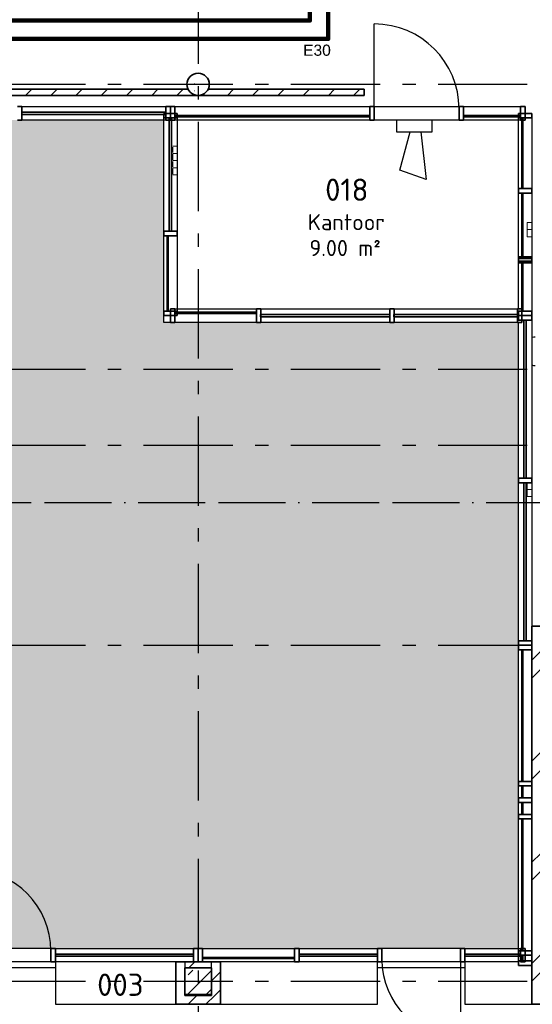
# Model space of a CAD drawing. Header units: millimetres. Extents: x -285236 to 84130, y -470 to 79511.
# Tile 77 of 192: x -7372 to -1626, y 28483 to 39506. Entities that reach past the tile are written whole.
import ezdxf
from ezdxf.enums import TextEntityAlignment as Align

# ---------------------------------------------------------------- set-up
doc = ezdxf.new("R2010")
doc.units = ezdxf.units.MM
doc.linetypes.add('NLRS_stramien', pattern=[1650, 1000, -250, 150, -250])
doc.linetypes.add('SW_doorsnedelijn', pattern=[1950, 750, -150, 0, -150, 750, -150])
doc.layers.add('EL6511--', color=3, linetype='Continuous')
doc.layers.add('XREF', color=254, linetype='Continuous')
doc.styles.add('ISOCPEUR_1', font='isocpeur.ttf', dxfattribs={"height": 250})
doc.styles.add('ISOCPEUR_3', font='isocpeur.ttf', dxfattribs={"height": 180})
doc.styles.add('STABICAD-018', font='ISOCP.SHX', dxfattribs={"height": 180})
doc.styles.get("Standard").update_dxf_attribs({"font": 'arial.ttf'})
pattern_1 = [(45, (-29374, 17038.6), (-565.685, 565.685), []), (45, (-29174, 17038.6), (-565.685, 565.685), [])]
pattern_2 = [(45, (-29773.96, 17038.63), (-141.4214, 141.4214), [])]
pattern_3 = [(360, (-29773.96, 17038.63), (3e-13, 300), [])]

# ---------------------------------------------------------------- blocks, each defined once
blk = doc.blocks.new('VB654ASG')
at = {"color": 0, "linetype": 'Continuous'}
blk.add_lwpolyline([(-0.74, 2.33), (-1.33, 7.67), (1.62, 6.6), (0.44, 2.33)], dxfattribs=at)
blk.add_lwpolyline([(2, 1), (2, 2.33), (-2, 2.33), (-2, 1)], close=True, dxfattribs=at)
at = {"color": 0, "linetype": 'Continuous', "style": 'STABICAD-018'}
for tag, p in [('CODING1', (4.74, 13.37)), ('CODING2', (5.02, 10.91)), ('ARTICLECODE', (6.53, 8.71)), ('FIREPROTECTION_PANEL', (6.53, 6.4)), ('FIREPROTECTION_ZONE', (6.01, 4.06)), ('FIREPROTECTION_HARDWARENUMBER', (13.57, -0.71))]:
    blk.add_attdef(tag, text='', height=1.8, dxfattribs=at).set_placement(p, align=Align.MIDDLE)

msp = doc.modelspace()

# ---------------------------------------------------------------- hatches: boundary and pattern name
at = {"layer": 'XREF', "lineweight": 9}
h = msp.add_hatch(dxfattribs=at)
h.set_pattern_fill('FP_72', color=256, style=0, pattern_type=2)
h.set_pattern_definition([(45, (-29773.96, 17038.6), (-407.294, 407.294), []), (50, (-29773.96, 17038.6), (753.123, -65.89), [78.75, -866.25]), (355, (-29774, 17038.6), (-145.689, 789.802), [63, -693]), (100.451, (-29711.2, 17033.14), (607.44, 723.908), [66.927, -736.199]), (46.184, (-29774, 17248.6), (1120.602, -173.798), [118.125, -1299.375]), (96.636, (-29680.6, 17234.1), (981.39, 1022.83), [100.39, -1104.3]), (351.184, (-29774, 17248.6), (981.4, 1022.82), [94.5, -1039.5]), (21, (-29668.96, 17196.1), (626.753, -422.75), [78.75, -866.25]), (326, (-29669, 17196.1), (255.481, 761.408), [63, -693]), (71.451, (-29616.7, 17160.9), (882.237, 338.651), [66.927, -736.199]), (37.5, (-29773.96, 17038.63), (12.7678, 349.5385), [3.353, -681.247, 3.353, -1395.772]), (37.5, (-29773.96, 17038.63), (12.7678, 349.5385), [-687.953, -700.147, 3.353, -692.272]), (7.5, (-29773.96, 17038.63), (276.223, 414.1323), [3.353, -397.747, 3.353, -665.497, -265.125]), (7.5, (-29773.96, 17038.63), (276.223, 414.1323), [-1069.95, 3.353, -261.772]), (327.5, (-30008.1, 17038.63), (560.5136, -23.6826), [3.353, -259.147, 3.353, -1902.397]), (327.5, (-30008.1, 17038.63), (560.5136, -23.6826), [-265.853, -815.647, 3.353, -1083.397]), (317.5, (-30113.1, 17038.63), (612.3455, 105.11), [3.353, -337.897, 3.353, -540.547, -771.75]), (317.5, (-30113.1, 17038.63), (612.3455, 105.11), [-885.15, 3.353, -768.397])])
h.paths.add_polyline_path([(-5372.1304, 38657.6047), (-5333.5032, 38663.7226), (-5298.6572, 38681.4776), (-5271.0032, 38709.1315), (-5253.2483, 38743.9776), (-5247.1304, 38782.6047), (-5253.2483, 38821.2318), (-5271.0032, 38856.0778), (-5298.6572, 38883.7318), (-5333.5032, 38901.4867), (-5372.1304, 38907.6047), (-5410.7575, 38901.4867), (-5445.6035, 38883.7318), (-5473.2575, 38856.0778), (-5491.0124, 38821.2318), (-5497.1304, 38782.6047), (-5491.0124, 38743.9776), (-5473.2575, 38709.1315), (-5445.6035, 38681.4776), (-5410.7575, 38663.7226)])
h = msp.add_hatch(dxfattribs=at)
h.set_pattern_fill('FP_43', color=256, style=0, pattern_type=2)
h.set_pattern_definition(pattern_2)
h.paths.add_polyline_path([(-5372.1304, 38657.6047), (-3512.1304, 38657.6047), (-3512.1304, 38727.6047), (-5261.5907, 38727.6047), (-5271.0032, 38709.1315), (-5298.6572, 38681.4776), (-5333.5032, 38663.7226)])
h.paths.add_polyline_path([(-8471.6646, 38657.6047), (-5372.1304, 38657.6047), (-5410.7575, 38663.7226), (-5445.6035, 38681.4776), (-5473.2575, 38709.1315), (-5482.67, 38727.6047), (-9261.5907, 38727.6047), (-9271.0032, 38709.1315), (-9298.6572, 38681.4776), (-9333.5032, 38663.7226), (-9372.1304, 38657.6047), (-9247.1304, 38657.6047)])
h.paths.add_polyline_path([(-11811.5623, 38657.6047), (-9372.1304, 38657.6047), (-9410.7575, 38663.7226), (-9445.6035, 38681.4776), (-9473.2575, 38709.1315), (-9482.67, 38727.6047), (-13177.1304, 38727.6047), (-13177.1304, 38657.6047)])
h = msp.add_hatch(dxfattribs=at)
h.set_pattern_fill('FP_220', color=256, style=0, pattern_type=2)
h.set_pattern_definition([(37.5, (-29773.96, 17038.63), (4.86394, 133.15754), [3.353, -257.447, 3.353, -264.647, -265]), (37.5, (-29773.96, 17038.63), (4.86394, 133.15754), [-528.8, 3.353, -261.647]), (7.5, (-29773.96, 17038.63), (105.2278, 157.7647), [3.353, -149.447, 3.353, -251.447, -101]), (7.5, (-29773.96, 17038.63), (105.2278, 157.7647), [-407.6, 3.353, -97.647]), (327.5, (-29863.16, 17038.63), (213.52897, -9.02195), [3.353, -96.647, 3.353, -308.647, -414]), (327.5, (-29863.16, 17038.63), (213.52897, -9.02195), [-412, 3.353, -410.647]), (317.5, (-29903.16, 17038.63), (233.2745, 40.042), [3.353, -126.647, 3.353, -203.847, -294]), (317.5, (-29903.16, 17038.63), (233.2745, 40.042), [-337.2, 3.353, -290.647])])
h.paths.add_polyline_path([(-13572.1304, 29107.6047), (-1782.1304, 29107.6047), (-1782.1304, 36117.6047), (-5757.1304, 36117.6047), (-5757.1304, 38382.6047), (-13572.1304, 38382.6047), (-13572.1304, 29414.4228)])
h = msp.add_hatch(dxfattribs=at)
h.set_pattern_fill('FP_218', color=256, angle=90, style=0, pattern_type=2)
h.set_pattern_definition([(360, (-29773.96, 17038.63), (3e-13, 300), [])])
h.paths.add_polyline_path([(-1732.1804, 37614.4229), (-1732.1804, 38407.6047), (-1744.6804, 38407.6047), (-1744.6804, 37614.4229)])
h = msp.add_hatch(dxfattribs=at)
h.set_pattern_fill('FP_217', color=256, angle=90, style=0, pattern_type=2)
h.set_pattern_definition([(360, (-29773.96, 17038.63), (3e-13, 300), [])])
h.paths.add_polyline_path([(-1732.1804, 36852.6047), (-1732.1804, 37564.4229), (-1744.6804, 37564.4229), (-1744.6804, 36852.6047)])
h = msp.add_hatch(dxfattribs=at)
h.set_pattern_fill('FP_212', color=256, angle=90, style=0, pattern_type=2)
h.set_pattern_definition([(360, (-29773.96, 17038.63), (3e-13, 300), [])])
h.paths.add_polyline_path([(-5707.1804, 36242.6047), (-5707.1804, 37087.6047), (-5719.6804, 37087.6047), (-5719.6804, 36242.6047)])
h = msp.add_hatch(dxfattribs=at)
h.set_pattern_fill('FP_216', color=256, angle=90, style=0, pattern_type=2)
h.set_pattern_definition([(360, (-29773.96, 17038.63), (3e-13, 300), [])])
h.paths.add_polyline_path([(-1742.1304, 36242.6047), (-1732.1804, 36242.6047), (-1732.1804, 36782.6047), (-1744.6804, 36782.6047), (-1744.6804, 36267.6047), (-1742.1304, 36267.6047)])
h = msp.add_hatch(dxfattribs=at)
h.set_pattern_fill('FP_6', color=256, angle=45, style=0, pattern_type=2)
h.set_pattern_definition(pattern_1)
h.paths.add_polyline_path([(-1565.1304, 28582.6047), (-1532.1304, 28582.6047), (-1532.1304, 32717.6047), (-1632.1304, 32717.6047), (-1632.1304, 28582.6047)])
h = msp.add_hatch(dxfattribs=at)
h.set_pattern_fill('FP_215', color=256, angle=90, style=0, pattern_type=2)
h.set_pattern_definition(pattern_3)
h.paths.add_polyline_path([(-1744.6804, 30977.6047), (-1732.1804, 30977.6047), (-1732.1804, 32452.6047), (-1744.6804, 32452.6047), (-1744.6804, 32333.1042)])
h = msp.add_hatch(dxfattribs=at)
h.set_pattern_fill('FP_214', color=256, angle=90, style=0, pattern_type=2)
h.set_pattern_definition(pattern_3)
h.paths.add_polyline_path([(-1732.1804, 30792.6047), (-1732.1804, 30927.6047), (-1744.6804, 30927.6047), (-1744.6804, 30792.6047)])
h = msp.add_hatch(dxfattribs=at)
h.set_pattern_fill('FP_213', color=256, angle=90, style=0, pattern_type=2)
h.set_pattern_definition([(360, (-29773.96, 17038.63), (3e-13, 300), [])])
h.paths.add_polyline_path([(-1744.6804, 29082.6047), (-1732.1804, 29082.6047), (-1732.1804, 30557.6047), (-1744.6804, 30557.6047), (-1744.6804, 30387.3166)])
h = msp.add_hatch(dxfattribs=at)
h.set_pattern_fill('FP_43', color=256, style=0, pattern_type=2)
h.set_pattern_definition(pattern_2)
h.paths.add_polyline_path([(-5522.1304, 28892.6047), (-5222.1304, 28892.6047), (-5222.1304, 28957.6047), (-5522.1304, 28957.6047)])
h = msp.add_hatch(dxfattribs=at)
h.set_pattern_fill('FP_42', color=256, style=0, pattern_type=2)
h.set_pattern_definition([(45, (-29773.96, 17038.63), (-212.132, 212.132), []), (45, (-29561.83, 17038.63), (-212.132, 212.132), [75, -75])])
h.paths.add_polyline_path([(-5522.1304, 28592.6047), (-5222.1304, 28592.6047), (-5222.1304, 28892.6047), (-5522.1304, 28892.6047), (-5522.1304, 28673.5454)])
h = msp.add_hatch(dxfattribs=at)
h.set_pattern_fill('FP_6', color=256, angle=45, style=0, pattern_type=2)
h.set_pattern_definition(pattern_1)
h.paths.add_polyline_path([(-5222.1304, 28582.8575), (-5122.1304, 28582.8575), (-5122.1304, 28957.6047), (-5222.1304, 28957.6047), (-5222.1304, 28712.9981)])
h = msp.add_hatch(dxfattribs=at)
h.set_pattern_fill('FP_6', color=256, angle=45, style=0, pattern_type=2)
h.set_pattern_definition([(45, (-29374, 17038.6), (-565.685, 565.685), []), (45, (-29174, 17038.6), (-565.685, 565.685), [])])
h.paths.add_polyline_path([(-5222.1304, 28482.8575), (-5122.1304, 28482.8575), (-5122.1304, 28582.8575), (-5522.1304, 28582.8575), (-5522.1304, 28482.8575)])
h = msp.add_hatch(dxfattribs=at)
h.set_pattern_fill('FP_8', color=256, angle=45, style=0, pattern_type=2)
h.set_pattern_definition(pattern_1)
h.paths.add_polyline_path([(6777.8696, 28482.6047), (6777.8696, 28582.6047), (-1632.1304, 28582.6047), (-1632.1304, 28482.6047), (4887.926, 28482.6047)])

# ---------------------------------------------------------------- linework, layer by layer
at = {"layer": 'EL6511--', "linetype": 'Continuous', "lineweight": 100}
for points in [[(164.4527, 59082.6047), (-88.4686, 58456.0501), (-88.4686, 49877.2144), (-4118.0153, 49877.2144), (-4118.0153, 39495.4662), (-16296.743, 39495.4662), (-16296.743, 20675.4285), (-16572.1304, 20675.4285)], [(24669.8696, 55623.864), (18544.1154, 55623.864), (18544.1154, 50353.0313), (6297.3596, 50353.0313), (5601.16, 49695.1869), (-3912.7375, 49695.1869), (-3912.7375, 39290.622), (-16151.1579, 39290.622), (-16151.1579, 20422.266), (-16572.1304, 20422.266)]]:
    msp.add_lwpolyline(points, dxfattribs=at)
at = {"layer": 'XREF', "linetype": 'NLRS_stramien'}
for p, q in [((-5372.1304, 77962.7572), (-5372.1304, 8370.0218)), ((-47232.6128, 38782.6047), (64223.889, 38782.6047)), ((-47232.6128, 35592.6047), (64223.889, 35592.6047)), ((-47232.6128, 34742.6047), (64223.889, 34742.6047)), ((-47232.6128, 32502.6047), (64223.889, 32502.6047)), ((-47232.6128, 28742.6047), (64223.889, 28742.6047))]:
    msp.add_line(p, q, dxfattribs=at)
at = {"layer": 'XREF'}
for p, q in [((-3397.1304, 38532.6047), (-3397.1304, 39458.4047)), ((-7347.1304, 38532.6047), (-5732.1304, 38532.6047)), ((-5632.1304, 38532.6047), (-3447.1304, 38532.6047)), ((-3397.1304, 38532.6047), (-2447.1304, 38532.6047)), ((-2397.1304, 38532.6047), (-1757.1304, 38532.6047)), ((-5732.1304, 38382.6047), (-7347.1304, 38382.6047)), ((-5757.1304, 37137.6047), (-5757.1304, 38407.6047)), ((-3447.1304, 38382.6047), (-5632.1304, 38382.6047)), ((-5607.1304, 38407.6047), (-5607.1304, 38089.1802)), ((-2447.1304, 38382.6047), (-3397.1304, 38382.6047)), ((-1757.1304, 38382.6047), (-2397.1304, 38382.6047)), ((-1782.1304, 37614.4229), (-1782.1304, 38407.6047)), ((-1632.1304, 38407.6047), (-1632.1304, 37614.4229)), ((-5607.1304, 37769.1802), (-5607.1304, 37137.6047)), ((-1782.1304, 36852.6047), (-1782.1304, 37564.4229)), ((-1632.1304, 37564.4229), (-1632.1304, 37236.0138)), ((-5757.1304, 36242.6047), (-5757.1304, 37087.6047)), ((-5607.1304, 37087.6047), (-5607.1304, 36242.6047)), ((-1632.1304, 37075.9615), (-1632.1304, 36852.6047)), ((-1782.1304, 36267.6047), (-1782.1304, 36782.6047)), ((-1632.1304, 36782.6047), (-1632.1304, 36242.6047)), ((-5757.1304, 36117.6047), (-5757.1304, 36192.6047)), ((-5632.1304, 36267.6047), (-4717.1304, 36267.6047)), ((-4667.1304, 36267.6047), (-3224.5528, 36267.6047)), ((-3174.5528, 36267.6047), (-1792.1304, 36267.6047)), ((-5682.1304, 36117.6047), (-5757.1304, 36117.6047)), ((-4717.1304, 36117.6047), (-5632.1304, 36117.6047)), ((-3224.5528, 36117.6047), (-4667.1304, 36117.6047)), ((-1792.1304, 36117.6047), (-3174.5528, 36117.6047)), ((-1782.1304, 34372.6047), (-1782.1304, 36117.6047)), ((-1632.1304, 36142.6047), (-1632.1304, 34372.6047)), ((-1782.1304, 32552.6047), (-1782.1304, 34322.6047)), ((-1632.1304, 34168.0867), (-1632.1304, 32717.6047)), ((-1782.1304, 30977.6047), (-1782.1304, 32452.6047)), ((-1782.1304, 30792.6047), (-1782.1304, 30927.6047)), ((-1782.1304, 30607.6047), (-1782.1304, 30742.6047)), ((-1782.1304, 29082.6047), (-1782.1304, 30557.6047)), ((-7022.1304, 29107.6047), (-7922.1304, 29107.6047)), ((-6972.1304, 29107.6047), (-5422.1304, 29107.6047)), ((-5322.1304, 29107.6047), (-4290.7018, 29107.6047)), ((-4240.7018, 29107.6047), (-3362.1304, 29107.6047)), ((-2432.1304, 29107.6047), (-3312.1304, 29107.6047)), ((-2382.1304, 29107.6047), (-1757.1304, 29107.6047)), ((-1782.1304, 28967.6047), (-1782.1304, 29020.1047)), ((-6972.1304, 28892.6047), (-7972.1304, 28892.6047)), ((-7022.1304, 28957.6047), (-7922.1304, 28957.6047)), ((-5622.1304, 28957.6047), (-6972.1304, 28957.6047)), ((-6972.1304, 28957.6047), (-6972.1304, 28482.8575)), ((-4290.7018, 28957.6047), (-5122.1304, 28957.6047)), ((-3362.1304, 28957.6047), (-4240.7018, 28957.6047)), ((-3362.1304, 28482.8575), (-3362.1304, 28957.6047)), ((-2382.1304, 28892.6047), (-3362.1304, 28892.6047)), ((-2432.1304, 28957.6047), (-3312.1304, 28957.6047)), ((-2432.1304, 28957.6047), (-2432.1304, 28101.8047)), ((-1782.1304, 28957.6047), (-2382.1304, 28957.6047)), ((-2382.1304, 28957.6047), (-2382.1304, 28482.8575)), ((-6972.1304, 28482.8575), (-5622.1304, 28482.8575)), ((-5122.1304, 28482.8575), (-3362.1304, 28482.8575)), ((-2382.1304, 28482.8575), (-1632.1304, 28482.8575))]:
    msp.add_line(p, q, dxfattribs=at)
at = {"layer": 'XREF', "lineweight": 35}
for p, q in [((-5482.67, 38727.6047), (-9261.5907, 38727.6047)), ((-3512.1304, 38727.6047), (-5261.5907, 38727.6047)), ((-3512.1304, 38657.6047), (-3512.1304, 38727.6047)), ((-13247.1304, 38657.6047), (-3512.1304, 38657.6047)), ((-5732.1304, 38470.1047), (-7347.1304, 38470.1047)), ((-7347.1304, 38470.1047), (-7347.1304, 38445.1047)), ((-7347.1304, 38445.1047), (-5732.1304, 38445.1047)), ((-5732.1304, 38445.1047), (-5732.1304, 38470.1047)), ((-5669.6304, 38407.6047), (-5694.6304, 38407.6047)), ((-5694.6304, 38407.6047), (-5694.6304, 37137.6047)), ((-5669.6304, 37137.6047), (-5669.6304, 38407.6047)), ((-3447.1304, 38432.5547), (-5632.1304, 38432.5547)), ((-5632.1304, 38432.5547), (-5632.1304, 38420.0547)), ((-5632.1304, 38420.0547), (-3447.1304, 38420.0547)), ((-3447.1304, 38420.0547), (-3447.1304, 38432.5547)), ((-1757.1304, 38432.5547), (-2397.1304, 38432.5547)), ((-2397.1304, 38432.5547), (-2397.1304, 38420.0547)), ((-2397.1304, 38420.0547), (-1757.1304, 38420.0547)), ((-1757.1304, 38420.0547), (-1757.1304, 38432.5547)), ((-1732.1804, 38407.6047), (-1744.6804, 38407.6047)), ((-1744.6804, 38407.6047), (-1744.6804, 37614.4229)), ((-1732.1804, 37614.4229), (-1732.1804, 38407.6047)), ((-1744.6804, 37614.4229), (-1732.1804, 37614.4229)), ((-1732.1804, 37564.4229), (-1744.6804, 37564.4229)), ((-1744.6804, 37564.4229), (-1744.6804, 36852.6047)), ((-1732.1804, 36852.6047), (-1732.1804, 37564.4229)), ((-5707.1804, 37087.6047), (-5719.6804, 37087.6047)), ((-5719.6804, 37087.6047), (-5719.6804, 36242.6047)), ((-5707.1804, 36242.6047), (-5707.1804, 37087.6047)), ((-5694.6304, 37137.6047), (-5669.6304, 37137.6047)), ((-1744.6804, 36852.6047), (-1732.1804, 36852.6047)), ((-1732.1804, 36782.6047), (-1744.6804, 36782.6047)), ((-1744.6804, 36782.6047), (-1744.6804, 36242.6047)), ((-1732.1804, 36242.6047), (-1732.1804, 36782.6047)), ((-5607.1304, 36242.6047), (-5757.1304, 36242.6047)), ((-5757.1304, 36242.6047), (-5757.1304, 36192.6047)), ((-5757.1304, 36192.6047), (-5607.1304, 36192.6047)), ((-5719.6804, 36242.6047), (-5707.1804, 36242.6047)), ((-5632.1304, 36267.6047), (-5682.1304, 36267.6047)), ((-5682.1304, 36267.6047), (-5682.1304, 36117.6047)), ((-5632.1304, 36117.6047), (-5632.1304, 36267.6047)), ((-4717.1304, 36230.1547), (-5632.1304, 36230.1547)), ((-5632.1304, 36230.1547), (-5632.1304, 36217.6547)), ((-5632.1304, 36217.6547), (-4717.1304, 36217.6547)), ((-5607.1304, 36192.6047), (-5607.1304, 36242.6047)), ((-4717.1304, 36217.6547), (-4717.1304, 36230.1547)), ((-3224.5528, 36205.1047), (-4672.1304, 36205.1047)), ((-4672.1304, 36205.1047), (-4672.1304, 36180.1047)), ((-4672.1304, 36180.1047), (-3224.5528, 36180.1047)), ((-3224.5528, 36180.1047), (-3224.5528, 36205.1047)), ((-1792.1304, 36205.1047), (-3179.5528, 36205.1047)), ((-3179.5528, 36205.1047), (-3179.5528, 36180.1047)), ((-3179.5528, 36180.1047), (-1792.1304, 36180.1047)), ((-1792.1304, 36180.1047), (-1792.1304, 36205.1047)), ((-1744.6804, 36242.6047), (-1732.1804, 36242.6047)), ((-5682.1304, 36117.6047), (-5632.1304, 36117.6047)), ((-1694.6304, 36142.6047), (-1719.6304, 36142.6047)), ((-1719.6304, 36142.6047), (-1719.6304, 34372.6047)), ((-1694.6304, 34372.6047), (-1694.6304, 36142.6047)), ((-1719.6304, 34372.6047), (-1694.6304, 34372.6047)), ((-1694.6304, 34322.6047), (-1719.6304, 34322.6047)), ((-1719.6304, 34322.6047), (-1719.6304, 32552.6047)), ((-1694.6304, 32552.6047), (-1694.6304, 34322.6047)), ((-1632.1304, 32717.6047), (-1632.1304, 28482.6047)), ((-1202.1304, 32717.6047), (-1632.1304, 32717.6047)), ((-1719.6304, 32552.6047), (-1694.6304, 32552.6047)), ((-1732.1804, 32452.6047), (-1744.6804, 32452.6047)), ((-1744.6804, 32452.6047), (-1744.6804, 30977.6047)), ((-1732.1804, 30977.6047), (-1732.1804, 32452.6047)), ((-1744.6804, 30977.6047), (-1732.1804, 30977.6047)), ((-1732.1804, 30927.6047), (-1744.6804, 30927.6047)), ((-1744.6804, 30927.6047), (-1744.6804, 30792.6047)), ((-1732.1804, 30792.6047), (-1732.1804, 30927.6047)), ((-1744.6804, 30792.6047), (-1732.1804, 30792.6047)), ((-1732.1804, 30742.6047), (-1744.6804, 30742.6047)), ((-1744.6804, 30742.6047), (-1744.6804, 30607.6047)), ((-1732.1804, 30607.6047), (-1732.1804, 30742.6047)), ((-1744.6804, 30607.6047), (-1732.1804, 30607.6047)), ((-1732.1804, 30557.6047), (-1744.6804, 30557.6047)), ((-1744.6804, 30557.6047), (-1744.6804, 29082.6047)), ((-1732.1804, 29082.6047), (-1732.1804, 30557.6047)), ((-5422.1304, 29045.1047), (-6972.1304, 29045.1047)), ((-6972.1304, 29045.1047), (-6972.1304, 29020.1047)), ((-6972.1304, 29020.1047), (-5422.1304, 29020.1047)), ((-5422.1304, 29020.1047), (-5422.1304, 29045.1047)), ((-4290.7018, 29007.5547), (-5322.1304, 29007.5547)), ((-5322.1304, 29007.5547), (-5322.1304, 28995.0547)), ((-5322.1304, 28995.0547), (-4290.7018, 28995.0547)), ((-4290.7018, 28995.0547), (-4290.7018, 29007.5547)), ((-3362.1304, 29045.1047), (-4240.7018, 29045.1047)), ((-4240.7018, 29045.1047), (-4240.7018, 29020.1047)), ((-4240.7018, 29020.1047), (-3362.1304, 29020.1047)), ((-3362.1304, 29020.1047), (-3362.1304, 29045.1047)), ((-1757.1304, 29045.1047), (-2382.1304, 29045.1047)), ((-2382.1304, 29045.1047), (-2382.1304, 29020.1047)), ((-2382.1304, 29020.1047), (-1757.1304, 29020.1047)), ((-1757.1304, 29020.1047), (-1757.1304, 29045.1047)), ((-1744.6804, 29082.6047), (-1732.1804, 29082.6047)), ((-1732.1804, 29032.6047), (-1744.6804, 29032.6047)), ((-1744.6804, 29032.6047), (-1744.6804, 28967.6047)), ((-1732.1804, 28967.6047), (-1732.1804, 29032.6047)), ((-5622.1304, 28957.6047), (-5622.1304, 28482.8575)), ((-5122.1304, 28957.6047), (-5622.1304, 28957.6047)), ((-5522.1304, 28892.6047), (-5522.1304, 28592.6047)), ((-5222.1304, 28892.6047), (-5522.1304, 28892.6047)), ((-5222.1304, 28592.6047), (-5222.1304, 28892.6047)), ((-5122.1304, 28482.8575), (-5122.1304, 28957.6047)), ((-1632.1304, 28967.6047), (-1782.1304, 28967.6047)), ((-1782.1304, 28967.6047), (-1782.1304, 28917.6047)), ((-1782.1304, 28917.6047), (-1632.1304, 28917.6047)), ((-1744.6804, 28967.6047), (-1732.1804, 28967.6047)), ((-1632.1304, 28917.6047), (-1632.1304, 28967.6047)), ((-5522.1304, 28592.6047), (-5222.1304, 28592.6047)), ((-5522.1304, 28582.8575), (-5522.1304, 28592.6047)), ((-5222.1304, 28582.8575), (-5522.1304, 28582.8575)), ((-5222.1304, 28592.6047), (-5222.1304, 28582.8575)), ((-5622.1304, 28482.8575), (-5122.1304, 28482.8575)), ((-1632.1304, 28482.6047), (7657.8696, 28482.6047))]:
    msp.add_line(p, q, dxfattribs=at)
at = {"layer": 'XREF', "lineweight": 35, "extrusion": (0, 0, -1)}
for p, q in [((-7347.1304, 38532.6047), (-7397.1304, 38532.6047)), ((-7347.1304, 38382.6047), (-7347.1304, 38532.6047)), ((-5682.1304, 38532.6047), (-5732.1304, 38532.6047)), ((-5732.1304, 38532.6047), (-5732.1304, 38382.6047)), ((-5682.1304, 38382.6047), (-5682.1304, 38532.6047)), ((-5632.1304, 38532.6047), (-5682.1304, 38532.6047)), ((-5682.1304, 38532.6047), (-5682.1304, 38382.6047)), ((-5632.1304, 38382.6047), (-5632.1304, 38532.6047)), ((-3397.1304, 38532.6047), (-3447.1304, 38532.6047)), ((-3447.1304, 38532.6047), (-3447.1304, 38382.6047)), ((-3397.1304, 38382.6047), (-3397.1304, 38532.6047)), ((-2397.1304, 38532.6047), (-2447.1304, 38532.6047)), ((-2447.1304, 38532.6047), (-2447.1304, 38382.6047)), ((-2397.1304, 38382.6047), (-2397.1304, 38532.6047)), ((-1707.1304, 38532.6047), (-1757.1304, 38532.6047)), ((-1757.1304, 38532.6047), (-1757.1304, 38382.6047)), ((-1707.1304, 38382.6047), (-1707.1304, 38532.6047)), ((-7397.1304, 38382.6047), (-7347.1304, 38382.6047)), ((-5607.1304, 38457.6047), (-5757.1304, 38457.6047)), ((-5757.1304, 38457.6047), (-5757.1304, 38407.6047)), ((-5757.1304, 38407.6047), (-5607.1304, 38407.6047)), ((-5732.1304, 38382.6047), (-5682.1304, 38382.6047)), ((-5682.1304, 38382.6047), (-5632.1304, 38382.6047)), ((-5607.1304, 38407.6047), (-5607.1304, 38457.6047)), ((-3447.1304, 38382.6047), (-3397.1304, 38382.6047)), ((-2447.1304, 38382.6047), (-2397.1304, 38382.6047)), ((-1632.1304, 38457.6047), (-1782.1304, 38457.6047)), ((-1782.1304, 38457.6047), (-1782.1304, 38407.6047)), ((-1782.1304, 38407.6047), (-1632.1304, 38407.6047)), ((-1757.1304, 38382.6047), (-1707.1304, 38382.6047)), ((-1632.1304, 38407.6047), (-1632.1304, 38457.6047)), ((-1632.1304, 37614.4229), (-1782.1304, 37614.4229)), ((-1782.1304, 37614.4229), (-1782.1304, 37564.4229)), ((-1632.1304, 37564.4229), (-1632.1304, 37614.4229)), ((-1782.1304, 37564.4229), (-1632.1304, 37564.4229)), ((-5607.1304, 37137.6047), (-5757.1304, 37137.6047)), ((-5757.1304, 37137.6047), (-5757.1304, 37087.6047)), ((-5757.1304, 37087.6047), (-5607.1304, 37087.6047)), ((-5607.1304, 37087.6047), (-5607.1304, 37137.6047)), ((-1632.1304, 36852.6047), (-1782.1304, 36852.6047)), ((-1782.1304, 36852.6047), (-1782.1304, 36802.6047)), ((-1632.1304, 36832.6047), (-1782.1304, 36832.6047)), ((-1782.1304, 36832.6047), (-1782.1304, 36782.6047)), ((-1632.1304, 36802.6047), (-1632.1304, 36852.6047)), ((-1632.1304, 36782.6047), (-1632.1304, 36832.6047)), ((-1782.1304, 36802.6047), (-1632.1304, 36802.6047)), ((-1782.1304, 36782.6047), (-1632.1304, 36782.6047)), ((-4667.1304, 36267.6047), (-4717.1304, 36267.6047)), ((-4717.1304, 36267.6047), (-4717.1304, 36117.6047)), ((-4667.1304, 36117.6047), (-4667.1304, 36267.6047)), ((-3174.5528, 36267.6047), (-3224.5528, 36267.6047)), ((-3224.5528, 36267.6047), (-3224.5528, 36117.6047)), ((-3174.5528, 36117.6047), (-3174.5528, 36267.6047)), ((-1742.1304, 36267.6047), (-1792.1304, 36267.6047)), ((-1792.1304, 36267.6047), (-1792.1304, 36117.6047)), ((-1632.1304, 36242.6047), (-1782.1304, 36242.6047)), ((-1782.1304, 36242.6047), (-1782.1304, 36192.6047)), ((-1632.1304, 36192.6047), (-1782.1304, 36192.6047)), ((-1782.1304, 36192.6047), (-1782.1304, 36142.6047)), ((-1782.1304, 36192.6047), (-1632.1304, 36192.6047)), ((-1742.1304, 36117.6047), (-1742.1304, 36267.6047)), ((-1632.1304, 36192.6047), (-1632.1304, 36242.6047)), ((-1632.1304, 36142.6047), (-1632.1304, 36192.6047)), ((-4717.1304, 36117.6047), (-4667.1304, 36117.6047)), ((-3224.5528, 36117.6047), (-3174.5528, 36117.6047)), ((-1792.1304, 36117.6047), (-1742.1304, 36117.6047)), ((-1782.1304, 36142.6047), (-1632.1304, 36142.6047)), ((-1632.1304, 34372.6047), (-1782.1304, 34372.6047)), ((-1782.1304, 34372.6047), (-1782.1304, 34322.6047)), ((-1782.1304, 34322.6047), (-1632.1304, 34322.6047)), ((-1632.1304, 34322.6047), (-1632.1304, 34372.6047)), ((-1632.1304, 32552.6047), (-1782.1304, 32552.6047)), ((-1782.1304, 32552.6047), (-1782.1304, 32502.6047)), ((-1632.1304, 32502.6047), (-1632.1304, 32552.6047)), ((-1632.1304, 32502.6047), (-1782.1304, 32502.6047)), ((-1782.1304, 32502.6047), (-1782.1304, 32452.6047)), ((-1782.1304, 32502.6047), (-1632.1304, 32502.6047)), ((-1782.1304, 32452.6047), (-1632.1304, 32452.6047)), ((-1632.1304, 32452.6047), (-1632.1304, 32502.6047)), ((-1632.1304, 30977.6047), (-1782.1304, 30977.6047)), ((-1782.1304, 30977.6047), (-1782.1304, 30927.6047)), ((-1632.1304, 30927.6047), (-1632.1304, 30977.6047)), ((-1782.1304, 30927.6047), (-1632.1304, 30927.6047)), ((-1632.1304, 30792.6047), (-1782.1304, 30792.6047)), ((-1782.1304, 30792.6047), (-1782.1304, 30742.6047)), ((-1632.1304, 30742.6047), (-1632.1304, 30792.6047)), ((-1782.1304, 30742.6047), (-1632.1304, 30742.6047)), ((-1632.1304, 30607.6047), (-1782.1304, 30607.6047)), ((-1782.1304, 30607.6047), (-1782.1304, 30557.6047)), ((-1782.1304, 30557.6047), (-1632.1304, 30557.6047)), ((-1632.1304, 30557.6047), (-1632.1304, 30607.6047)), ((-6972.1304, 29107.6047), (-7022.1304, 29107.6047)), ((-7022.1304, 29107.6047), (-7022.1304, 28957.6047)), ((-6972.1304, 28957.6047), (-6972.1304, 29107.6047)), ((-5372.1304, 29107.6047), (-5422.1304, 29107.6047)), ((-5422.1304, 29107.6047), (-5422.1304, 28957.6047)), ((-5372.1304, 28957.6047), (-5372.1304, 29107.6047)), ((-5322.1304, 29107.6047), (-5372.1304, 29107.6047)), ((-5372.1304, 29107.6047), (-5372.1304, 28957.6047)), ((-5322.1304, 28957.6047), (-5322.1304, 29107.6047)), ((-4240.7018, 29107.6047), (-4290.7018, 29107.6047)), ((-4290.7018, 29107.6047), (-4290.7018, 28957.6047)), ((-4240.7018, 28957.6047), (-4240.7018, 29107.6047)), ((-3312.1304, 29107.6047), (-3362.1304, 29107.6047)), ((-3362.1304, 29107.6047), (-3362.1304, 28957.6047)), ((-3312.1304, 28957.6047), (-3312.1304, 29107.6047)), ((-2382.1304, 29107.6047), (-2432.1304, 29107.6047)), ((-2432.1304, 29107.6047), (-2432.1304, 28957.6047)), ((-2382.1304, 28957.6047), (-2382.1304, 29107.6047)), ((-1707.1304, 29107.6047), (-1757.1304, 29107.6047)), ((-1757.1304, 29107.6047), (-1757.1304, 28957.6047)), ((-1707.1304, 28957.6047), (-1707.1304, 29107.6047)), ((-1632.1304, 29082.6047), (-1782.1304, 29082.6047)), ((-1782.1304, 29082.6047), (-1782.1304, 29032.6047)), ((-1782.1304, 29032.6047), (-1632.1304, 29032.6047)), ((-1632.1304, 29032.6047), (-1632.1304, 29082.6047)), ((-7022.1304, 28957.6047), (-6972.1304, 28957.6047)), ((-5422.1304, 28957.6047), (-5372.1304, 28957.6047)), ((-5372.1304, 28957.6047), (-5322.1304, 28957.6047)), ((-4290.7018, 28957.6047), (-4240.7018, 28957.6047)), ((-3362.1304, 28957.6047), (-3312.1304, 28957.6047)), ((-2432.1304, 28957.6047), (-2382.1304, 28957.6047)), ((-1757.1304, 28957.6047), (-1707.1304, 28957.6047))]:
    msp.add_line(p, q, dxfattribs=at)
at = {"layer": 'XREF', "lineweight": 9}
for p, q in [((-5607.1304, 38089.1802), (-5657.1304, 38089.1802)), ((-5655.1304, 38087.1802), (-5657.1304, 38087.1802)), ((-5657.1304, 38080.2426), (-5657.1304, 38018.1178)), ((-5607.1304, 38049.1802), (-5607.1304, 38089.1802)), ((-5607.1304, 38089.1802), (-5602.1304, 38089.1802)), ((-5607.1304, 38048.8516), (-5607.1304, 38049.1802)), ((-5607.1304, 38009.1802), (-5607.1304, 38048.8553)), ((-5602.1304, 38089.1802), (-5602.1304, 38009.1802)), ((-5657.1304, 38011.1802), (-5655.1304, 38011.1802)), ((-5607.1304, 38009.1802), (-5657.1304, 38009.1802)), ((-5657.1304, 38009.1802), (-5607.1304, 38009.1802)), ((-5655.1304, 38007.1802), (-5657.1304, 38007.1802)), ((-5657.1304, 38000.2426), (-5657.1304, 37938.1178)), ((-5657.1304, 37931.1802), (-5655.1304, 37931.1802)), ((-5607.1304, 37929.1802), (-5657.1304, 37929.1802)), ((-5657.1304, 37929.1802), (-5607.1304, 37929.1802)), ((-5655.1304, 37927.1802), (-5657.1304, 37927.1802)), ((-5607.1304, 37929.1802), (-5607.1304, 38009.1802)), ((-5607.1304, 38009.1802), (-5602.1304, 38009.1802)), ((-5602.1304, 38009.1802), (-5607.1304, 38009.1802)), ((-5607.1304, 37849.1802), (-5607.1304, 37929.1802)), ((-5607.1304, 37929.1802), (-5602.1304, 37929.1802)), ((-5602.1304, 37929.1802), (-5607.1304, 37929.1802)), ((-5602.1304, 38009.1802), (-5602.1304, 37929.1802)), ((-5602.1304, 37929.1802), (-5602.1304, 37849.1802)), ((-5657.1304, 37920.2426), (-5657.1304, 37858.1178)), ((-5657.1304, 37851.1802), (-5655.1304, 37851.1802)), ((-5607.1304, 37849.1802), (-5657.1304, 37849.1802)), ((-5657.1304, 37849.1802), (-5607.1304, 37849.1802)), ((-5655.1304, 37847.1802), (-5657.1304, 37847.1802)), ((-5657.1304, 37840.2426), (-5657.1304, 37778.1178)), ((-5607.1304, 37769.1802), (-5607.1304, 37849.1802)), ((-5607.1304, 37849.1802), (-5602.1304, 37849.1802)), ((-5602.1304, 37849.1802), (-5607.1304, 37849.1802)), ((-5602.1304, 37849.1802), (-5602.1304, 37769.1802)), ((-5657.1304, 37771.1802), (-5655.1304, 37771.1802)), ((-5657.1304, 37769.1802), (-5607.1304, 37769.1802)), ((-5602.1304, 37769.1802), (-5607.1304, 37769.1802)), ((-1632.1304, 37236.0138), (-1682.1304, 37236.0138)), ((-1682.1304, 37236.0138), (-1682.1304, 37156.0138)), ((-1680.1304, 37234.0138), (-1682.1304, 37234.0138)), ((-1682.1304, 37158.0138), (-1680.1304, 37158.0138)), ((-1632.1304, 37156.0138), (-1682.1304, 37156.0138)), ((-1682.1304, 37156.0138), (-1682.1304, 37076.0138)), ((-1682.1304, 37156.0138), (-1632.1304, 37156.0138)), ((-1680.1304, 37154.0138), (-1682.1304, 37154.0138)), ((-1632.1304, 37156.0138), (-1632.1304, 37236.0138)), ((-1632.1304, 37236.0138), (-1627.1304, 37236.0138)), ((-1632.1304, 37076.0138), (-1632.1304, 37156.0138)), ((-1632.1304, 37156.0138), (-1627.1304, 37156.0138)), ((-1627.1304, 37156.0138), (-1632.1304, 37156.0138)), ((-1627.1304, 37236.0138), (-1627.1304, 37156.0138)), ((-1627.1304, 37156.0138), (-1627.1304, 37076.0138)), ((-1682.1304, 37078.0138), (-1680.1304, 37078.0138)), ((-1682.1304, 37076.0138), (-1632.1304, 37076.0138)), ((-1627.1304, 37076.0138), (-1632.1304, 37076.0138)), ((-1682.1304, 34322.6259), (-1682.1304, 34248.0867)), ((-1632.1304, 34328.0867), (-1627.1304, 34328.0867)), ((-1632.1304, 34248.0867), (-1632.1304, 34322.6047)), ((-1627.1304, 34328.0867), (-1627.1304, 34248.0867)), ((-1682.1304, 34250.0867), (-1680.1304, 34250.0867)), ((-1632.1304, 34248.0867), (-1682.1304, 34248.0867)), ((-1682.1304, 34248.0867), (-1682.1304, 34168.0867)), ((-1682.1304, 34248.0867), (-1632.1304, 34248.0867)), ((-1680.1304, 34246.0867), (-1682.1304, 34246.0867)), ((-1632.1304, 34168.0867), (-1632.1304, 34248.0867)), ((-1632.1304, 34248.0867), (-1627.1304, 34248.0867)), ((-1627.1304, 34248.0867), (-1632.1304, 34248.0867)), ((-1627.1304, 34248.0867), (-1627.1304, 34168.0867)), ((-1682.1304, 34170.0867), (-1680.1304, 34170.0867)), ((-1682.1304, 34168.0867), (-1632.1304, 34168.0867)), ((-1627.1304, 34168.0867), (-1632.1304, 34168.0867)), ((-1632.1304, 33088.0867), (-1627.1304, 33088.0867)), ((-1627.1304, 33088.0867), (-1627.1304, 33008.0867)), ((-1627.1304, 33008.0867), (-1632.1304, 33008.0867))]:
    msp.add_line(p, q, dxfattribs=at)
at = {"layer": 'XREF', "lineweight": 18}
for p, q in [((-1632.1304, 35987.8579), (-1627.1304, 35987.8579)), ((-1627.1304, 35987.8579), (-1627.1304, 35932.8579)), ((-1632.1304, 35932.8579), (-1627.1304, 35932.8579))]:
    msp.add_line(p, q, dxfattribs=at)
at = {"layer": 'XREF', "linetype": 'SW_doorsnedelijn'}
msp.add_line((-46094.3198, 34101.3562), (59551.6259, 34101.3562), dxfattribs=at)
at = {"layer": 'XREF', "lineweight": 25}
for p, q in [((-5522.1304, 28957.6047), (-5522.1304, 28892.6047)), ((-5222.1304, 28892.6047), (-5222.1304, 28957.6047))]:
    msp.add_line(p, q, dxfattribs=at)
at = {"layer": 'XREF'}
for centre, radius, start, end in [((-3397.1304, 38508.4047), 950, 0, 90), ((-1593.6251, 35793.7859), 158.75, 90, 102.29389522), ((-1593.6251, 35793.7859), 158.75, 255.87148207, 270), ((-7922.1304, 29083.4047), 900, 0, 90), ((-2432.1304, 28981.8047), 880, 180, 270)]:
    msp.add_arc(centre, radius, start, end, dxfattribs=at)
at = {"layer": 'XREF', "lineweight": 35}
for start, end in [(0, 180), (180, 0)]:
    msp.add_arc((-5372.1304, 38782.6047), 125, start, end, dxfattribs=at)

# ---------------------------------------------------------------- block references
at = {"layer": 'EL6511--', "linetype": 'Continuous', "lineweight": 100, "xscale": 100, "yscale": 100, "zscale": 100, "rotation": 180}
msp.add_blockref('VB654ASG', (-2949.8231, 38482.6047), dxfattribs=at)

# ---------------------------------------------------------------- texts
at = {"layer": 'EL6511--', "linetype": 'Continuous', "lineweight": 100, "insert": (-4195.1075, 39227.033), "char_height": 125, "attachment_point": 1}
msp.add_mtext_dynamic_manual_height_columns('E30', width=1072.93616, gutter_width=12.5, heights=[0], dxfattribs=at)
at = {"layer": 'XREF', "attachment_point": 1}
for s, insert, char_height, width, style in [('018', (-3947.7011, 37727.5135), 250, 585.231875, 'ISOCPEUR_1'), ('Kantoor', (-4143.2011, 37329.5396), 180, 1058.2275, 'ISOCPEUR_3'), ('9.00 m²', (-4124.6221, 37039.9332), 180, 994.0925, 'ISOCPEUR_3'), ('003', (-6503.1801, 28826.5906), 250, 649.366875, 'ISOCPEUR_1')]:
    msp.add_mtext(s, dxfattribs=dict(at, insert=insert, char_height=char_height, width=width, style=style))

doc.saveas('drawing.dxf')
